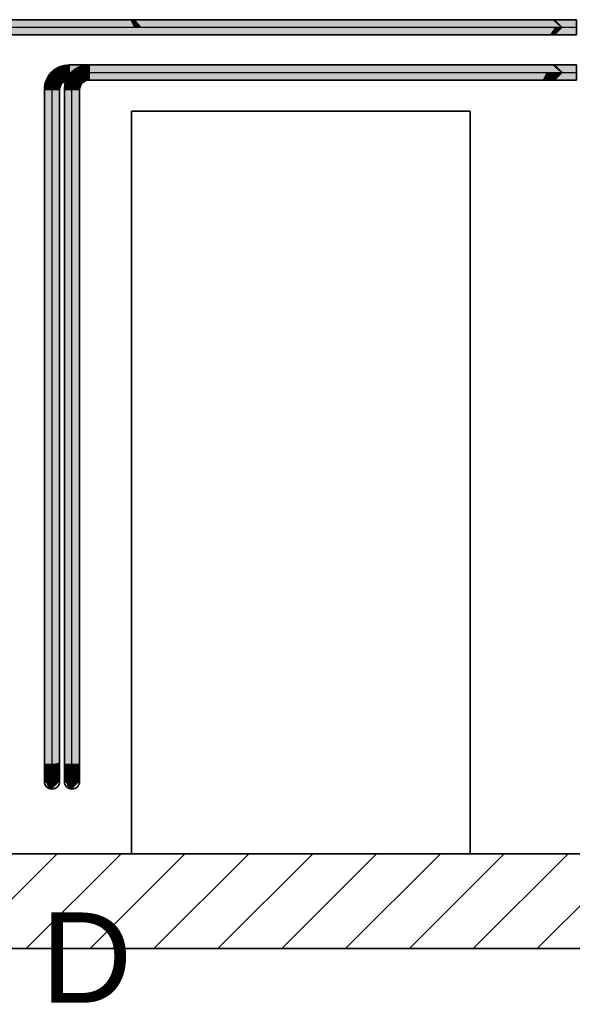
# Model space of a CAD drawing. Extents: x -133 to 627, y -127 to 467.
# Tile 245 of 256: x 365 to 390, y -84 to -40. Entities that reach past the tile are written whole.
import ezdxf
from ezdxf.lldxf.tags import DXFTag

# ---------------------------------------------------------------- set-up
doc = ezdxf.new("R2010")
doc.units = 0
doc.layers.get('0').update_dxf_attribs({"lineweight": 35})
for name, color, linetype, lineweight, true_color in [('A_Aussenwand', 3, 'Continuous', 35, 0x00ff00), ('A_Geschossdecke-A06HSTEENL', 7, 'Continuous', 35, 0x008080), ('A_Tuer_3D-A06HSTEINL', 9, 'Continuous', 18, 0x808080), ('Rohrleitung', 1, 'Continuous', 35, 0xff0000), ('Rohrleitung-Shading', 1, 'Continuous', 35, 0xff0000), ('X_Schnittangaben', 7, 'Continuous', 25, 0xc0c0c0)]:
    doc.layers.add(name, color=color, linetype=linetype, lineweight=lineweight, true_color=true_color)
doc.styles.get("Standard").update_dxf_attribs({"font": 'arial.ttf'})
tags = doc.linetypes.add('STRICHPUNKT2', pattern=[12.7, 6.35, -3.175, 0, -3.175]).pattern_tags.tags
tags[10:11] = [DXFTag(74, 4), DXFTag(75, 0), DXFTag(340, '0'), DXFTag(46, 0.0), DXFTag(50, 0.0), DXFTag(44, 0.0), DXFTag(45, 0.0)]
tags[8:9] = [DXFTag(74, 4), DXFTag(75, 0), DXFTag(340, '0'), DXFTag(46, 0.0), DXFTag(50, 0.0), DXFTag(44, 0.0), DXFTag(45, 0.0)]
tags[6:7] = [DXFTag(74, 4), DXFTag(75, 0), DXFTag(340, '0'), DXFTag(46, 0.0), DXFTag(50, 0.0), DXFTag(44, 0.0), DXFTag(45, 0.0)]
tags[4:5] = [DXFTag(74, 4), DXFTag(75, 0), DXFTag(340, '0'), DXFTag(46, 0.0), DXFTag(50, 0.0), DXFTag(44, 0.0), DXFTag(45, 0.0)]

# ---------------------------------------------------------------- blocks, each defined once
blk = doc.blocks.new('3D-Ansicht-A06HSS94NL', base_point=(337.215, -85.095))
at = {"layer": 'Rohrleitung-Shading', "color": 12, "true_color": 0xd90000}
for points in [[(369.461, -40.228), (364.281, -40.228), (369.754, -40.565), (363.944, -40.565)], [(365.643, -40.228), (365.166, -40.228), (365.306, -40.565), (364.829, -40.565)], [(365.306, -40.565), (368.392, -40.565), (365.643, -40.228), (368.1, -40.228)], [(368.1, -40.228), (368.392, -40.565), (368.994, -40.228), (369.216, -40.565)], [(368.994, -40.228), (369.216, -40.565), (370.134, -40.228), (370.297, -40.565)], [(372, -40.565), (371.708, -40.228), (369.754, -40.565), (369.461, -40.228)], [(370.297, -40.565), (370.639, -40.565), (370.134, -40.228), (370.346, -40.228)], [(370.639, -40.565), (380.062, -40.565), (370.346, -40.228), (380.002, -40.228)], [(371.708, -40.228), (372, -40.565), (383.53, -40.228), (383.59, -40.565)], [(380.062, -40.565), (385.634, -40.565), (380.002, -40.228), (386.11, -40.228)], [(383.59, -40.565), (384.544, -40.565), (383.53, -40.228), (385.021, -40.228)], [(384.544, -40.565), (389.898, -40.565), (385.021, -40.228), (389.898, -40.228)], [(388.436, -40.228), (386.11, -40.228), (388.938, -40.565), (385.634, -40.565)], [(388.815, -40.228), (388.436, -40.228), (389.196, -40.565), (388.938, -40.565)], [(389.196, -40.565), (389.296, -40.565), (388.815, -40.228), (388.959, -40.228)], [(389.296, -40.565), (389.898, -40.565), (388.959, -40.228), (389.898, -40.228)], [(369.754, -40.565), (363.944, -40.565), (369.372, -40.902), (364.281, -40.902)], [(365.306, -40.565), (364.829, -40.565), (365.643, -40.902), (365.166, -40.902)], [(365.643, -40.902), (368.011, -40.902), (365.306, -40.565), (368.392, -40.565)], [(368.392, -40.565), (368.011, -40.902), (369.216, -40.565), (368.715, -40.902)], [(369.216, -40.565), (368.715, -40.902), (370.297, -40.565), (369.617, -40.902)], [(369.372, -40.902), (370.176, -40.902), (369.754, -40.565), (370.677, -40.565)], [(369.617, -40.902), (370.257, -40.902), (370.297, -40.565), (370.639, -40.565)], [(370.176, -40.902), (371.619, -40.902), (370.677, -40.565), (372, -40.565)], [(370.257, -40.902), (378.375, -40.902), (370.639, -40.565), (380.062, -40.565)], [(372, -40.565), (371.619, -40.902), (383.59, -40.565), (381.903, -40.902)], [(378.375, -40.902), (385.696, -40.902), (380.062, -40.565), (385.634, -40.565)], [(381.903, -40.902), (384.607, -40.902), (383.59, -40.565), (384.544, -40.565)], [(384.607, -40.902), (389.898, -40.902), (384.544, -40.565), (389.898, -40.565)], [(388.938, -40.565), (385.634, -40.565), (388.715, -40.902), (385.696, -40.902)], [(389.196, -40.565), (388.938, -40.565), (388.904, -40.902), (388.715, -40.902)], [(388.904, -40.902), (388.959, -40.902), (389.196, -40.565), (389.296, -40.565)], [(388.959, -40.902), (389.898, -40.902), (389.296, -40.565), (389.898, -40.565)], [(367.143, -42.265), (367.004, -42.323), (367.047, -42.667), (366.921, -42.447)], [(367.143, -42.265), (367.047, -42.667), (367.23, -42.591)], [(367.427, -42.228), (367.143, -42.265), (367.427, -42.565), (367.227, -42.578)], [(368.721, -42.228), (367.427, -42.228), (369.014, -42.565), (367.427, -42.565)], [(367.945, -42.611), (368.028, -42.265), (367.806, -42.447), (367.889, -42.323)], [(368.054, -42.59), (368.098, -42.524), (367.945, -42.611), (368.028, -42.265)], [(368.312, -42.228), (368.028, -42.265), (368.312, -42.281), (368.098, -42.524)], [(368.098, -42.524), (368.115, -42.591), (368.312, -42.281), (368.312, -42.565)], [(368.366, -42.228), (368.312, -42.228), (368.312, -42.281)], [(368.312, -42.281), (369.504, -42.3), (368.366, -42.228), (369.865, -42.228)], [(369.504, -42.3), (368.312, -42.281), (368.312, -42.538)], [(369.014, -42.565), (371.706, -42.565), (368.721, -42.228), (371.646, -42.228)], [(369.865, -42.228), (369.504, -42.3), (373.432, -42.228), (371.796, -42.335)], [(371.646, -42.228), (371.706, -42.565), (378.655, -42.228), (378.655, -42.565)], [(371.796, -42.335), (386.573, -42.565), (373.432, -42.228), (386.236, -42.228)], [(378.655, -42.565), (385.495, -42.565), (378.655, -42.228), (385.972, -42.228)], [(387.935, -42.565), (387.616, -42.246), (385.495, -42.565), (385.947, -42.246)], [(387.616, -42.246), (387.598, -42.228), (385.947, -42.246), (385.972, -42.228)], [(387.598, -42.228), (386.236, -42.228), (387.935, -42.565), (386.573, -42.565)], [(387.883, -42.228), (387.598, -42.228), (388.563, -42.565), (387.935, -42.565)], [(387.598, -42.228), (387.616, -42.246), (388.959, -42.228), (388.977, -42.246)], [(387.616, -42.246), (387.935, -42.565), (388.977, -42.246), (389.296, -42.565)], [(388.938, -42.565), (388.436, -42.228), (388.563, -42.565), (387.883, -42.228)], [(388.815, -42.228), (388.436, -42.228), (389.196, -42.565), (388.938, -42.565)], [(389.196, -42.565), (389.296, -42.565), (388.815, -42.228), (388.959, -42.228)], [(389.296, -42.565), (389.898, -42.565), (388.959, -42.228), (389.898, -42.228)], [(389.296, -42.565), (389.898, -42.565), (388.959, -42.228), (389.898, -42.228)], [(366.528, -42.711), (366.477, -42.776), (366.501, -42.79)], [(366.743, -42.856), (366.651, -42.549), (366.501, -42.79), (366.528, -42.711)], [(366.879, -42.375), (366.651, -42.549), (366.921, -42.447), (366.798, -42.695)], [(366.798, -42.695), (366.651, -42.549), (366.743, -42.856)], [(366.89, -42.787), (366.798, -42.695), (366.769, -42.945), (366.743, -42.856)], [(366.798, -42.695), (366.89, -42.787), (366.921, -42.447), (367.047, -42.667)], [(367.004, -42.323), (366.879, -42.375), (366.921, -42.447)], [(366.89, -42.787), (367.128, -43.026), (367.047, -42.667), (367.216, -42.958)], [(367.047, -42.667), (367.216, -42.958), (367.23, -42.591), (367.318, -42.916)], [(367.227, -42.578), (367.23, -42.591), (367.427, -42.565)], [(367.23, -42.591), (367.318, -42.916), (367.427, -42.565), (367.427, -42.902)], [(367.536, -42.549), (367.362, -42.776), (367.683, -42.695), (367.607, -42.917)], [(369.014, -42.565), (367.427, -42.565), (368.633, -42.902), (367.427, -42.902)], [(367.764, -42.375), (367.536, -42.549), (367.806, -42.447), (367.683, -42.695)], [(367.607, -42.917), (367.654, -42.945), (367.683, -42.695), (367.775, -42.787)], [(367.683, -42.695), (367.775, -42.787), (367.806, -42.447), (367.932, -42.667)], [(367.889, -42.323), (367.764, -42.375), (367.806, -42.447)], [(367.775, -42.787), (368.013, -43.026), (367.932, -42.667), (368.101, -42.958)], [(367.945, -42.611), (367.806, -42.447), (367.905, -42.619)], [(367.932, -42.667), (367.945, -42.611), (367.905, -42.619)], [(368.029, -42.626), (368.054, -42.59), (367.932, -42.667), (367.945, -42.611)], [(368.029, -42.626), (367.932, -42.667), (368.203, -42.916), (368.101, -42.958)], [(368.115, -42.591), (368.098, -42.524), (368.029, -42.626)], [(368.115, -42.591), (368.029, -42.626), (368.146, -42.703)], [(368.029, -42.626), (368.203, -42.916), (368.146, -42.703)], [(368.312, -42.565), (368.115, -42.591), (368.312, -42.848), (368.146, -42.703)], [(368.146, -42.703), (368.203, -42.916), (368.312, -42.848), (368.312, -42.902)], [(368.312, -42.538), (368.312, -42.565), (369.504, -42.3), (371.796, -42.335)], [(368.312, -42.565), (386.573, -42.565), (371.796, -42.335)], [(386.236, -42.902), (386.573, -42.565), (368.312, -42.848), (368.312, -42.565)], [(368.633, -42.902), (370.019, -42.902), (369.014, -42.565), (371.706, -42.565)], [(371.706, -42.565), (370.019, -42.902), (378.655, -42.565), (373.535, -42.902)], [(373.535, -42.902), (385.558, -42.902), (378.655, -42.565), (385.495, -42.565)], [(387.935, -42.565), (385.495, -42.565), (387.598, -42.902), (385.558, -42.902)], [(387.935, -42.565), (386.573, -42.565), (387.598, -42.902), (386.236, -42.902)], [(388.563, -42.565), (387.935, -42.565), (388.4, -42.902), (387.598, -42.902)], [(387.598, -42.902), (388.959, -42.902), (387.935, -42.565), (389.296, -42.565)], [(388.715, -42.902), (388.938, -42.565), (388.4, -42.902), (388.563, -42.565)], [(389.196, -42.565), (388.938, -42.565), (388.904, -42.902), (388.715, -42.902)], [(388.904, -42.902), (388.959, -42.902), (389.196, -42.565), (389.296, -42.565)], [(388.959, -42.902), (389.898, -42.902), (389.296, -42.565), (389.898, -42.565)], [(388.959, -42.902), (389.898, -42.902), (389.296, -42.565), (389.898, -42.565)], [(366.368, -43.041), (366.33, -43.325), (366.446, -43.062), (366.429, -43.325)], [(366.477, -42.776), (366.368, -43.041), (366.501, -42.79), (366.446, -43.062)], [(366.446, -43.062), (366.429, -43.325), (366.68, -43.125), (366.667, -43.325)], [(366.501, -42.79), (366.446, -43.062), (366.722, -42.917), (366.68, -43.125)], [(366.743, -42.856), (366.501, -42.79), (366.722, -42.917)], [(366.667, -43.325), (366.693, -43.128), (366.68, -43.125)], [(366.693, -43.128), (366.672, -43.288), (367.004, -43.325), (366.704, -43.325)], [(366.68, -43.125), (366.693, -43.128), (366.722, -42.917), (366.769, -42.945)], [(366.693, -43.128), (367.019, -43.215), (366.769, -42.945), (367.061, -43.113)], [(366.693, -43.128), (367.004, -43.325), (367.019, -43.215)], [(366.769, -42.945), (366.743, -42.856), (366.722, -42.917)], [(366.769, -42.945), (367.061, -43.113), (366.89, -42.787), (367.128, -43.026)], [(367.253, -43.041), (367.215, -43.325), (367.565, -43.125), (367.552, -43.325)], [(367.362, -42.776), (367.253, -43.041), (367.607, -42.917), (367.565, -43.125)], [(367.552, -43.325), (367.578, -43.128), (367.565, -43.125)], [(367.552, -43.325), (367.889, -43.325), (367.578, -43.128), (367.904, -43.215)], [(367.565, -43.125), (367.578, -43.128), (367.607, -42.917), (367.654, -42.945)], [(367.578, -43.128), (367.904, -43.215), (367.654, -42.945), (367.946, -43.113)], [(367.654, -42.945), (367.946, -43.113), (367.775, -42.787), (368.013, -43.026)], [(368.312, -42.848), (368.312, -42.902), (368.366, -42.902)], [(386.236, -42.902), (368.312, -42.848), (368.366, -42.902)], [(366.429, -43.325), (366.33, -43.325), (366.429, -73.205), (366.33, -73.205)], [(366.667, -60.39), (366.667, -43.325), (366.429, -60.39), (366.429, -43.325)], [(366.672, -43.288), (366.667, -43.325), (366.704, -43.325)], [(367.004, -55.27), (367.004, -43.325), (366.667, -60.39), (366.667, -43.325)], [(367.552, -43.325), (367.215, -43.325), (367.552, -73.205), (367.215, -73.205)], [(367.889, -43.325), (367.552, -43.325), (367.889, -73.205), (367.552, -73.205)], [(366.667, -73.205), (367.004, -73.119), (366.667, -60.39), (367.004, -55.27)], [(366.429, -73.205), (366.667, -73.205), (366.429, -60.39), (366.667, -60.39)], [(366.429, -73.213), (366.33, -73.205), (366.444, -73.431), (366.33, -73.401)], [(366.429, -73.205), (366.33, -73.205), (366.429, -73.213)], [(366.667, -73.205), (366.429, -73.205), (366.667, -73.233), (366.429, -73.213)], [(366.667, -73.233), (366.429, -73.213), (366.6, -73.471), (366.444, -73.431)], [(366.6, -73.471), (366.667, -73.489), (366.667, -73.233)], [(367.004, -73.119), (366.667, -73.205), (366.74, -73.205)], [(366.667, -73.205), (366.667, -73.233), (366.74, -73.205)], [(366.667, -73.233), (366.667, -73.489), (367.004, -73.205), (367.004, -73.401)], [(366.667, -73.233), (367.004, -73.205), (366.74, -73.205)], [(367.004, -73.205), (367.004, -73.119), (366.74, -73.205)], [(367.215, -73.401), (367.552, -73.489), (367.215, -73.205), (367.552, -73.205)], [(367.552, -73.489), (367.889, -73.401), (367.552, -73.205), (367.889, -73.205)]]:
    blk.add_solid(points, dxfattribs=at)
at = {"layer": 'Rohrleitung-Shading', "color": 12, "true_color": 0xd30000}
for points in [[(366.475, -73.589), (366.444, -73.431), (366.33, -73.585), (366.33, -73.401)], [(366.475, -73.589), (366.33, -73.585), (366.475, -73.657)], [(366.6, -73.471), (366.444, -73.431), (366.565, -73.702), (366.491, -73.665)], [(366.491, -73.665), (366.475, -73.589), (366.475, -73.657)], [(366.565, -73.702), (366.667, -73.753), (366.6, -73.471), (366.667, -73.489)], [(366.667, -73.753), (367.004, -73.585), (366.667, -73.489), (367.004, -73.401)], [(367.215, -73.585), (367.552, -73.753), (367.215, -73.401), (367.552, -73.489)], [(367.552, -73.753), (367.889, -73.585), (367.552, -73.489), (367.889, -73.401)]]:
    blk.add_solid(points, dxfattribs=at)
at = {"layer": 'Rohrleitung-Shading', "color": 12, "true_color": 0xc70000}
for points in [[(366.475, -73.657), (366.33, -73.585), (366.507, -73.867), (366.33, -73.742)], [(366.565, -73.908), (366.491, -73.665), (366.507, -73.867), (366.475, -73.657)], [(366.491, -73.665), (366.565, -73.908), (366.565, -73.883)], [(366.565, -73.702), (366.491, -73.665), (366.565, -73.883)], [(366.667, -73.98), (367.004, -73.742), (366.667, -73.753), (367.004, -73.585)], [(367.215, -73.742), (367.552, -73.98), (367.215, -73.585), (367.552, -73.753)], [(367.552, -73.98), (367.889, -73.742), (367.552, -73.753), (367.889, -73.585)], [(366.565, -73.908), (366.667, -73.98), (366.565, -73.702), (366.667, -73.753)]]:
    blk.add_solid(points, dxfattribs=at)
at = {"layer": 'Rohrleitung-Shading', "color": 12, "true_color": 0xb60000}
for points in [[(366.507, -73.867), (366.33, -73.742), (366.576, -74.075), (366.33, -73.863)], [(366.565, -73.908), (366.507, -73.867), (366.6, -74.097), (366.576, -74.075)], [(366.6, -74.097), (366.667, -74.155), (366.565, -73.908), (366.667, -73.98)], [(366.667, -74.155), (367.004, -73.863), (366.667, -73.98), (367.004, -73.742)], [(367.215, -73.863), (367.552, -74.155), (367.215, -73.742), (367.552, -73.98)], [(367.552, -74.155), (367.889, -73.863), (367.552, -73.98), (367.889, -73.742)]]:
    blk.add_solid(points, dxfattribs=at)
at = {"layer": 'Rohrleitung-Shading', "color": 14, "true_color": 0xa20000}
for points in [[(366.33, -73.863), (366.33, -73.939), (366.667, -74.253), (366.667, -74.264)], [(366.576, -74.075), (366.33, -73.863), (366.647, -74.206), (366.667, -74.253)], [(366.6, -74.097), (366.576, -74.075), (366.647, -74.206)], [(366.667, -74.253), (366.667, -74.155), (366.6, -74.097)], [(366.667, -74.155), (367.004, -73.939), (367.004, -73.863)], [(366.667, -74.155), (366.667, -74.253), (367.004, -73.939), (366.74, -74.194)], [(367.215, -73.939), (367.552, -74.264), (367.215, -73.863), (367.552, -74.155)], [(367.552, -74.264), (367.889, -73.939), (367.552, -74.155), (367.889, -73.863)], [(366.667, -74.253), (366.667, -74.264), (366.74, -74.194)]]:
    blk.add_solid(points, dxfattribs=at)
at = {"layer": 'Rohrleitung-Shading', "color": 16, "true_color": 0x8b0000}
for points in [[(366.33, -73.965), (366.667, -74.302), (366.33, -73.939), (366.667, -74.264)], [(366.871, -74.073), (366.667, -74.264), (367.004, -73.965), (366.667, -74.302)], [(366.74, -74.194), (366.667, -74.264), (366.821, -74.119), (366.871, -74.073)], [(367.004, -73.948), (367.004, -73.939), (366.74, -74.194)], [(366.871, -74.073), (367.004, -73.948), (366.821, -74.119)], [(367.004, -73.948), (366.871, -74.073), (367.004, -73.952)], [(366.871, -74.073), (367.004, -73.965), (367.004, -73.952)], [(367.215, -73.965), (367.552, -74.302), (367.215, -73.939), (367.552, -74.264)], [(367.552, -74.302), (367.889, -73.965), (367.552, -74.264), (367.889, -73.939)]]:
    blk.add_solid(points, dxfattribs=at)
blk = doc.blocks.new('Schnitt-A06HSSHANL', base_point=(-30.099, -83.762))
at = {"color": 0, "linetype": 'ByBlock', "lineweight": -2, "ltscale": 0.25, "insert": (338.548, -79.762), "char_height": 4, "attachment_point": 1}
blk.add_mtext('{\\fArial;Schnitt D - D}', dxfattribs=at)
blk = doc.blocks.new('Referenz-A06HSU0ENL', base_point=(337.215, -85.095))
at = {"layer": 'A_Geschossdecke-A06HSTEENL', "color": 0, "linetype": 'ByBlock', "ltscale": 0.35}
for p, q in [((337.215, -77.165), (428.428, -77.165)), ((337.215, -81.365), (428.428, -81.365))]:
    blk.add_line(p, q, dxfattribs=at)
at = {"layer": 'A_Geschossdecke-A06HSTEENL', "color": 0, "linetype": 'ByBlock', "lineweight": 18, "ltscale": 0.18}
for p, q in [((362.698, -81.365), (366.898, -77.165)), ((365.527, -81.365), (369.727, -77.165)), ((368.355, -81.365), (372.555, -77.165)), ((371.184, -81.365), (375.384, -77.165)), ((374.012, -81.365), (378.212, -77.165)), ((376.841, -81.365), (381.041, -77.165)), ((379.669, -81.365), (383.869, -77.165)), ((382.497, -81.365), (386.697, -77.165)), ((385.326, -81.365), (389.526, -77.165)), ((388.154, -81.365), (392.354, -77.165))]:
    blk.add_line(p, q, dxfattribs=at)
blk = doc.blocks.new('Referenz-A06HSU0GNL', base_point=(337.215, -77.571))
at = {"layer": 'A_Aussenwand', "color": 0, "linetype": 'ByBlock', "ltscale": 0.35}
for p, q in [((370.192, -77.165), (370.192, -44.285)), ((370.192, -44.285), (370.192, -77.165)), ((370.192, -44.285), (385.192, -44.285)), ((385.192, -44.285), (370.192, -44.285)), ((370.192, -44.285), (370.192, -44.285)), ((385.192, -44.285), (385.192, -77.165)), ((385.192, -77.165), (385.192, -44.285)), ((385.192, -44.285), (385.192, -44.285)), ((370.192, -77.165), (343.662, -77.165)), ((370.192, -77.165), (345.255, -77.165)), ((370.192, -77.165), (370.192, -77.165)), ((385.192, -77.165), (385.192, -77.165)), ((426.14, -77.165), (385.192, -77.165)), ((426.14, -77.165), (385.192, -77.165))]:
    blk.add_line(p, q, dxfattribs=at)
at = {"layer": 'A_Tuer_3D-A06HSTEINL', "color": 0, "linetype": 'Continuous', "ltscale": 0.18}
for p, q in [((385.192, -44.285), (370.192, -44.285)), ((370.192, -44.285), (370.192, -77.165)), ((385.192, -77.165), (385.192, -44.285)), ((370.192, -77.165), (385.192, -77.165))]:
    blk.add_line(p, q, dxfattribs=at)
blk = doc.blocks.new('Rohrbogen-A06HSU0INL', base_point=(367.215, -74.302))
at = {"color": 0, "linetype": 'ByBlock', "lineweight": -2, "ltscale": 0.35}
for p, q in [((367.215, -73.205), (367.889, -73.205)), ((367.215, -73.401), (367.215, -73.205)), ((367.889, -73.401), (367.889, -73.205)), ((367.215, -73.585), (367.215, -73.401)), ((367.215, -73.742), (367.215, -73.585)), ((367.889, -73.585), (367.889, -73.401)), ((367.889, -73.742), (367.889, -73.585)), ((367.215, -73.863), (367.215, -73.742)), ((367.215, -73.939), (367.215, -73.863)), ((367.215, -73.965), (367.215, -73.939)), ((367.889, -73.863), (367.889, -73.742)), ((367.889, -73.939), (367.889, -73.863)), ((367.889, -73.965), (367.889, -73.939))]:
    blk.add_line(p, q, dxfattribs=at)
at = {"color": 0, "linetype": 'STRICHPUNKT2', "lineweight": 25, "ltscale": 0.25}
blk.add_line((367.552, -73.965), (367.552, -73.205), dxfattribs=at)
at = {"color": 0, "linetype": 'ByBlock', "lineweight": -2, "ltscale": 0.35}
blk.add_circle((367.552, -73.965), 0.337, dxfattribs=at)
at = {"color": 0, "lineweight": -2}
blk.add_ellipse((367.702, -73.965), major_axis=(-0.15, 0.337), ratio=1, start_param=0, end_param=2.305501, dxfattribs=at)
blk = doc.blocks.new('Stahlrohr nach DIN 2448-A06HSU0KNL', base_point=(367.215, -74.302))
at = {"color": 0, "linetype": 'STRICHPUNKT2', "lineweight": 25, "ltscale": 0.25}
blk.add_line((367.552, -73.965), (367.552, -73.965), dxfattribs=at)
at = {"color": 0, "linetype": 'ByBlock', "lineweight": -2, "ltscale": 0.35}
blk.add_circle((367.552, -73.965), 0.337, dxfattribs=at)
blk = doc.blocks.new('Rohrbogen-A06HSU0MNL', base_point=(367.215, -43.325))
at = {"color": 0, "linetype": 'ByBlock', "lineweight": -2, "ltscale": 0.35}
for p, q in [((368.312, -42.228), (368.312, -42.902)), ((367.215, -43.325), (367.889, -43.325))]:
    blk.add_line(p, q, dxfattribs=at)
for major_axis in [(0, 1.097), (0, 0.423)]:
    blk.add_ellipse((368.312, -43.325), major_axis=major_axis, ratio=1, start_param=0, end_param=1.570796, dxfattribs=at)
at = {"color": 0, "linetype": 'STRICHPUNKT2', "lineweight": 25, "ltscale": 0.25}
blk.add_ellipse((368.312, -43.325), major_axis=(0, 0.76), ratio=1, start_param=0, end_param=1.570796, dxfattribs=at)
blk = doc.blocks.new('Rohrbogen-A06HSU0ONL', base_point=(366.33, -74.302))
at = {"color": 0, "linetype": 'ByBlock', "lineweight": -2, "ltscale": 0.35}
for p, q in [((366.33, -73.205), (367.004, -73.205)), ((366.33, -73.401), (366.33, -73.205)), ((367.004, -73.401), (367.004, -73.205)), ((366.33, -73.585), (366.33, -73.401)), ((366.33, -73.742), (366.33, -73.585)), ((367.004, -73.585), (367.004, -73.401)), ((367.004, -73.742), (367.004, -73.585)), ((366.33, -73.863), (366.33, -73.742)), ((366.33, -73.939), (366.33, -73.863)), ((366.33, -73.965), (366.33, -73.939)), ((367.004, -73.863), (367.004, -73.742)), ((367.004, -73.939), (367.004, -73.863)), ((367.004, -73.965), (367.004, -73.939))]:
    blk.add_line(p, q, dxfattribs=at)
at = {"color": 0, "linetype": 'STRICHPUNKT2', "lineweight": 25, "ltscale": 0.25}
blk.add_line((366.667, -73.965), (366.667, -73.205), dxfattribs=at)
at = {"color": 0, "linetype": 'ByBlock', "lineweight": -2, "ltscale": 0.35}
blk.add_circle((366.667, -73.965), 0.337, dxfattribs=at)
at = {"color": 0, "lineweight": -2}
blk.add_ellipse((366.817, -73.965), major_axis=(-0.15, 0.337), ratio=1, start_param=0, end_param=2.305501, dxfattribs=at)
blk = doc.blocks.new('Stahlrohr nach DIN 2448-A06HSU0QNL', base_point=(366.33, -74.302))
at = {"color": 0, "linetype": 'STRICHPUNKT2', "lineweight": 25, "ltscale": 0.25}
blk.add_line((366.667, -73.965), (366.667, -73.965), dxfattribs=at)
at = {"color": 0, "linetype": 'ByBlock', "lineweight": -2, "ltscale": 0.35}
blk.add_circle((366.667, -73.965), 0.337, dxfattribs=at)
blk = doc.blocks.new('Rohrbogen-A06HSU0SNL', base_point=(366.33, -43.325))
at = {"color": 0, "linetype": 'ByBlock', "lineweight": -2, "ltscale": 0.35}
for p, q in [((367.427, -42.228), (367.427, -42.902)), ((366.33, -43.325), (367.004, -43.325))]:
    blk.add_line(p, q, dxfattribs=at)
for major_axis in [(0, 1.097), (0, 0.423)]:
    blk.add_ellipse((367.427, -43.325), major_axis=major_axis, ratio=1, start_param=0, end_param=1.570796, dxfattribs=at)
at = {"color": 0, "linetype": 'STRICHPUNKT2', "lineweight": 25, "ltscale": 0.25}
blk.add_ellipse((367.427, -43.325), major_axis=(0, 0.76), ratio=1, start_param=0, end_param=1.570796, dxfattribs=at)
blk = doc.blocks.new('Stahlrohr nach DIN 2448-A06HSU22NL', base_point=(368.312, -42.902))
at = {"color": 0, "linetype": 'ByBlock', "lineweight": -2, "ltscale": 0.35}
for p, q in [((389.898, -42.228), (368.312, -42.228)), ((368.312, -42.425), (368.312, -42.228)), ((389.898, -42.425), (389.898, -42.228)), ((368.312, -42.704), (368.312, -42.425)), ((368.312, -42.902), (368.312, -42.704)), ((389.898, -42.704), (389.898, -42.425)), ((389.898, -42.902), (389.898, -42.704)), ((368.312, -42.902), (389.898, -42.902))]:
    blk.add_line(p, q, dxfattribs=at)
at = {"color": 0, "linetype": 'STRICHPUNKT2', "lineweight": 25, "ltscale": 0.25}
blk.add_line((368.312, -42.565), (389.898, -42.565), dxfattribs=at)
blk = doc.blocks.new('Stahlrohr nach DIN 2448-A06HSU24NL', base_point=(367.427, -42.902))
at = {"color": 0, "linetype": 'ByBlock', "lineweight": -2, "ltscale": 0.35}
for p, q in [((389.898, -42.228), (367.427, -42.228)), ((367.427, -42.425), (367.427, -42.228)), ((389.898, -42.425), (389.898, -42.228)), ((367.427, -42.704), (367.427, -42.425)), ((367.427, -42.902), (367.427, -42.704)), ((389.898, -42.704), (389.898, -42.425)), ((389.898, -42.902), (389.898, -42.704)), ((367.427, -42.902), (389.898, -42.902))]:
    blk.add_line(p, q, dxfattribs=at)
at = {"color": 0, "linetype": 'STRICHPUNKT2', "lineweight": 25, "ltscale": 0.25}
blk.add_line((367.427, -42.565), (389.898, -42.565), dxfattribs=at)
blk = doc.blocks.new('Stahlrohr nach DIN 2448-A06HSU26NL', base_point=(344.312, -40.902))
at = {"color": 0, "linetype": 'ByBlock', "lineweight": -2, "ltscale": 0.35}
for p, q in [((389.898, -40.228), (344.312, -40.228)), ((344.312, -40.425), (344.312, -40.228)), ((344.312, -40.704), (344.312, -40.425)), ((389.898, -40.425), (389.898, -40.228)), ((389.898, -40.704), (389.898, -40.425)), ((344.312, -40.902), (344.312, -40.704)), ((344.312, -40.902), (389.898, -40.902)), ((389.898, -40.902), (389.898, -40.704))]:
    blk.add_line(p, q, dxfattribs=at)
at = {"color": 0, "linetype": 'STRICHPUNKT2', "lineweight": 25, "ltscale": 0.25}
blk.add_line((344.312, -40.565), (389.898, -40.565), dxfattribs=at)
blk = doc.blocks.new('Stahlrohr nach DIN 2448-A06HSU28NL', base_point=(343.427, -40.902))
at = {"color": 0, "linetype": 'ByBlock', "lineweight": -2, "ltscale": 0.35}
for p, q in [((389.898, -40.228), (343.427, -40.228)), ((343.427, -40.425), (343.427, -40.228)), ((343.427, -40.704), (343.427, -40.425)), ((389.898, -40.425), (389.898, -40.228)), ((389.898, -40.704), (389.898, -40.425)), ((343.427, -40.902), (343.427, -40.704)), ((343.427, -40.902), (389.898, -40.902)), ((389.898, -40.902), (389.898, -40.704))]:
    blk.add_line(p, q, dxfattribs=at)
at = {"color": 0, "linetype": 'STRICHPUNKT2', "lineweight": 25, "ltscale": 0.25}
blk.add_line((343.427, -40.565), (389.898, -40.565), dxfattribs=at)
blk = doc.blocks.new('Stahlrohr nach DIN 2448-A06HSU2ENL', base_point=(366.33, -73.205))
at = {"color": 0, "linetype": 'ByBlock', "lineweight": -2, "ltscale": 0.35}
for p, q in [((366.33, -43.325), (366.33, -73.205)), ((366.528, -43.325), (366.33, -43.325)), ((366.807, -43.325), (366.528, -43.325)), ((367.004, -43.325), (366.807, -43.325)), ((367.004, -73.205), (367.004, -43.325)), ((366.528, -73.205), (366.33, -73.205)), ((366.807, -73.205), (366.528, -73.205)), ((367.004, -73.205), (366.807, -73.205))]:
    blk.add_line(p, q, dxfattribs=at)
at = {"color": 0, "linetype": 'STRICHPUNKT2', "lineweight": 25, "ltscale": 0.25}
blk.add_line((366.667, -73.205), (366.667, -43.325), dxfattribs=at)
blk = doc.blocks.new('Stahlrohr nach DIN 2448-A06HSU2GNL', base_point=(367.215, -73.205))
at = {"color": 0, "linetype": 'ByBlock', "lineweight": -2, "ltscale": 0.35}
for p, q in [((367.215, -43.325), (367.215, -73.205)), ((367.413, -43.325), (367.215, -43.325)), ((367.692, -43.325), (367.413, -43.325)), ((367.889, -43.325), (367.692, -43.325)), ((367.889, -73.205), (367.889, -43.325)), ((367.413, -73.205), (367.215, -73.205)), ((367.692, -73.205), (367.413, -73.205)), ((367.889, -73.205), (367.692, -73.205))]:
    blk.add_line(p, q, dxfattribs=at)
at = {"color": 0, "linetype": 'STRICHPUNKT2', "lineweight": 25, "ltscale": 0.25}
blk.add_line((367.552, -73.205), (367.552, -43.325), dxfattribs=at)

msp = doc.modelspace()

# ---------------------------------------------------------------- block references
at = {"color": 251, "lineweight": 25, "ltscale": 0.25, "true_color": 0x585858}
for name, p in [('Referenz-A06HSU0GNL', (337.215, -77.571)), ('Referenz-A06HSU0ENL', (337.215, -85.095))]:
    msp.add_blockref(name, p, dxfattribs=at)
msp.add_blockref('3D-Ansicht-A06HSS94NL', (337.215, -85.095))
at = {"layer": 'Rohrleitung', "ltscale": 0.35}
for name, p in [('Stahlrohr nach DIN 2448-A06HSU28NL', (343.427, -40.902)), ('Stahlrohr nach DIN 2448-A06HSU26NL', (344.312, -40.902)), ('Rohrbogen-A06HSU0SNL', (366.33, -43.325)), ('Rohrbogen-A06HSU0MNL', (367.215, -43.325)), ('Stahlrohr nach DIN 2448-A06HSU24NL', (367.427, -42.902)), ('Stahlrohr nach DIN 2448-A06HSU22NL', (368.312, -42.902)), ('Stahlrohr nach DIN 2448-A06HSU2ENL', (366.33, -73.205)), ('Stahlrohr nach DIN 2448-A06HSU2GNL', (367.215, -73.205)), ('Rohrbogen-A06HSU0ONL', (366.33, -74.302)), ('Rohrbogen-A06HSU0INL', (367.215, -74.302)), ('Stahlrohr nach DIN 2448-A06HSU0QNL', (366.33, -74.302)), ('Stahlrohr nach DIN 2448-A06HSU0KNL', (367.215, -74.302))]:
    msp.add_blockref(name, p, dxfattribs=at)
at = {"layer": 'X_Schnittangaben', "color": 1, "linetype": 'STRICHPUNKT2', "ltscale": 0.25, "true_color": 0xff0000}
msp.add_blockref('Schnitt-A06HSSHANL', (-30.099, -83.762), dxfattribs=at)

doc.saveas('drawing.dxf')
